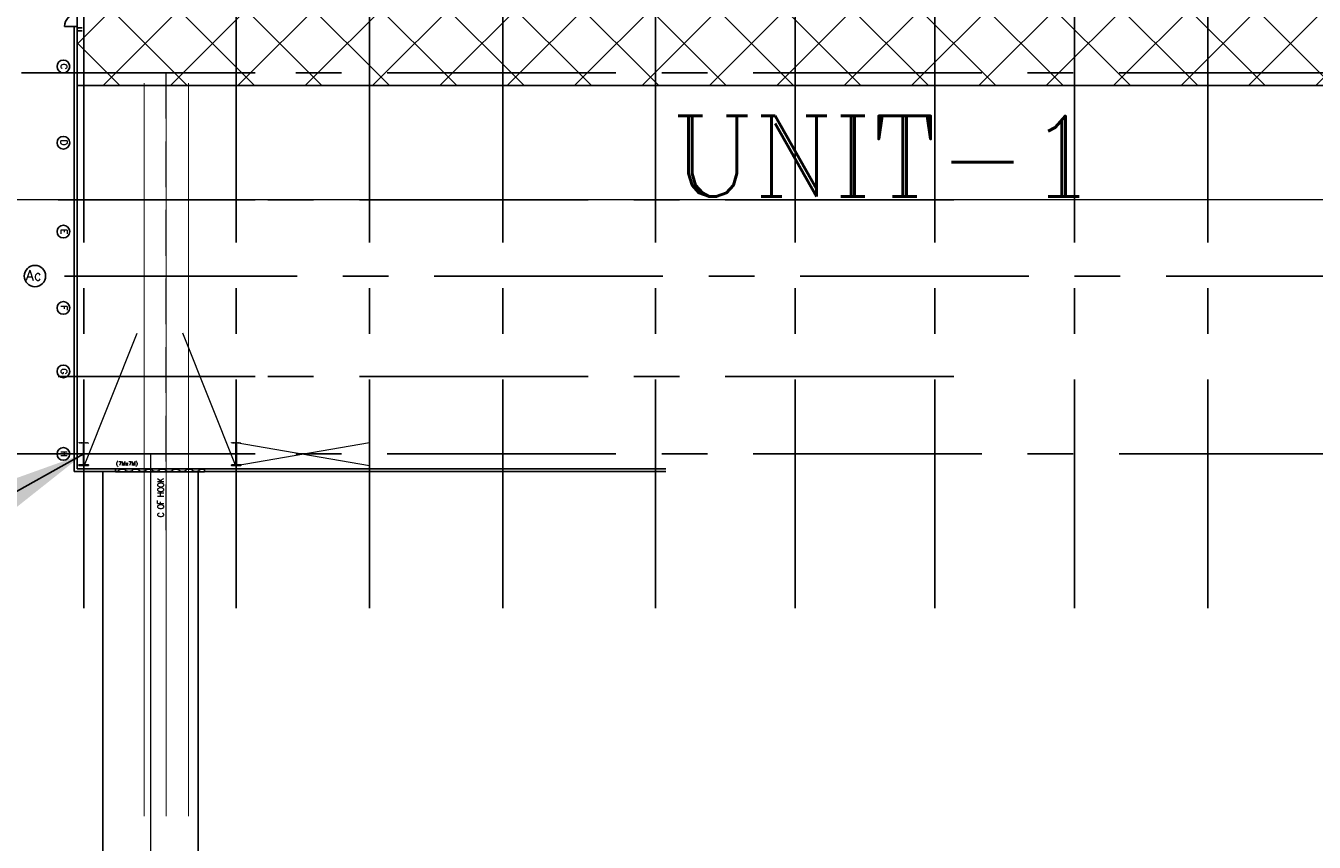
# Model space of a CAD drawing. Header units: inches. Extents: x 0 to 1544102, y -512776 to 23144100.
# Tile 9 of 256: x 24621 to 37299, y -147780 to -139747. Entities that reach past the tile are written whole.
import ezdxf
from ezdxf.enums import TextEntityAlignment as Align

# ---------------------------------------------------------------- set-up
doc = ezdxf.new("R2010")
doc.units = ezdxf.units.IN
doc.header["$LTSCALE"] = 1800
doc.header["$MEASUREMENT"] = 0
for name, pattern in [('CENTER', [2, 1.25, -0.25, 0.25, -0.25]), ('CENTRE', [1.5, 0.75, -0.25, 0.25, -0.25]), ('HIDDEN', [0.375, 0.25, -0.125])]:
    doc.linetypes.add(name, pattern=pattern)
doc.layers.get('0').update_dxf_attribs({"color": 253, "lineweight": 9})
for name, color, linetype in [('1', 7, 'Continuous'), ('COL', 1, 'Continuous'), ('GRID', 251, 'CENTER'), ('Road', 3, 'Continuous'), ('Road Sides', 11, 'Continuous'), ('STEEL', 231, 'Continuous'), ('TEXT', 3, 'Continuous'), ('WALL', 6, 'Continuous')]:
    doc.layers.add(name, color=color, linetype=linetype)
doc.layers.add('CEN', color=2, linetype='CENTER', lineweight=15)
doc.layers.add('CL', color=8, linetype='CENTER', lineweight=15)
doc.styles.add('COMPLEX', font='complex')
doc.styles.add('ROMANC', font='ROMANC.SHX')
doc.styles.add('ROMANS', font='romans.shx')
doc.dimstyles.new('SSS', dxfattribs={"dimscale": 100, "dimtxt": 2.5, "dimasz": 3, "dimexe": 0.5, "dimexo": 0.5, "dimgap": 1, "dimtad": 1, "dimdec": 0, "dimdsep": 46, "dimtxsty": 'ROMANS', "dimcen": 4, "dimdle": 1.5, "dimclrd": 1, "dimclre": 1, "dimclrt": 3, "dimadec": 0, "dimazin": 0, "dimtfac": 0.2, "dimtdec": 0, "dimtix": 1, "dimtmove": 0, "dimatfit": 3, "dimfxl": 1, "dimtolj": 1, "dimtzin": 0, "dimarcsym": 0})

msp = doc.modelspace()

# ---------------------------------------------------------------- hatches: boundary and pattern name
at = {"layer": 'COL'}
h = msp.add_hatch(dxfattribs=at)
h.set_pattern_fill('ANSI31', color=8, scale=25, style=0)
h.set_pattern_definition([(45, (23198.306, -146820.666), (-2.2097087, 2.2097087), [])])
h.paths.add_polyline_path([(25144.83, -144066.18), (25237.33, -144066.18), (25237.33, -144072.43), (25144.83, -144072.43)])
h.paths.add_polyline_path([(25189.08, -143853.68), (25193.08, -143853.68), (25193.08, -144066.18), (25189.08, -144066.18)])
h.paths.add_polyline_path([(25144.83, -143847.43), (25237.33, -143847.43), (25237.33, -143853.68), (25144.83, -143853.68)])
h = msp.add_hatch(dxfattribs=at)
h.set_pattern_fill('ANSI31', color=8, scale=25, style=0)
h.set_pattern_definition([(45, (24698.306, -146820.666), (-2.2097087, 2.2097087), [])])
h.paths.add_polyline_path([(26644.83, -144066.18), (26737.33, -144066.18), (26737.33, -144072.43), (26644.83, -144072.43)])
h.paths.add_polyline_path([(26689.08, -143853.68), (26693.08, -143853.68), (26693.08, -144066.18), (26689.08, -144066.18)])
h.paths.add_polyline_path([(26644.83, -143847.43), (26737.33, -143847.43), (26737.33, -143853.68), (26644.83, -143853.68)])
at = {"layer": 'Road Sides', "linetype": 'ByBlock'}
h = msp.add_hatch(dxfattribs=at)
h.set_pattern_fill('ANSI37', color=4, scale=3750)
h.set_pattern_definition([(45, (346976.75, -617549.43), (-331.4563, 331.4563), []), (135, (346976.75, -617549.43), (-331.4563, -331.4563), [])])
h.paths.add_polyline_path([(25127.33, -140334.81), (40441.08, -140334.81), (40441.08, -138564.93), (25127.33, -138564.93)])
at = {"layer": 'WALL', "linetype": 'Continuous'}
h = msp.add_hatch(dxfattribs=at)
h.set_pattern_fill('ANSI32', color=8, scale=187.5, angle=360, style=0)
h.set_pattern_definition([(45, (-23702.925, -151684.64), (-49.71845, 49.71845), []), (45, (-23669.78, -151684.64), (-49.71845, 49.71845), [])])
h.paths.add_polyline_path([(25176.7, -139766.81), (25127.33, -139766.81), (25127.33, -139795.56), (25176.7, -139795.56)])

# ---------------------------------------------------------------- linework, layer by layer
at = {"color": 8, "linetype": 'CENTRE', "ltscale": 500}
msp.add_line((59265.8, -141459.94), (14830.72, -141459.94), dxfattribs=at)
at = {"color": 8}
for p, q in [((25191.08, -144072.43), (25191.08, -143847.43)), ((26691.08, -144072.43), (26691.08, -143847.43))]:
    msp.add_line(p, q, dxfattribs=at)
at = {"color": 8, "linetype": 'ByBlock', "const_width": 9.38}
for points in [[(25785.7, -140308.76), (25785.7, -147526.48)], [(26003.58, -140308.76), (26003.58, -147526.48)], [(26221.45, -140308.76), (26221.45, -147526.48)]]:
    msp.add_lwpolyline(points, dxfattribs=at)
at = {"layer": '1', "color": 8}
msp.add_circle((24710.93, -142209.93), 105.04, dxfattribs=at)
msp.add_circle((24710.93, -142209.93), 105.04, dxfattribs=at)
at = {"layer": 'CEN', "color": 8, "linetype": 'HIDDEN'}
msp.add_line((26003.58, -144709.2), (26003.58, -140209.93), dxfattribs=at)
at = {"layer": 'CEN', "color": 8}
for p, q in [((25191.08, -144084.93), (25716.08, -142772.43)), ((26691.08, -144084.93), (26166.08, -142772.43)), ((25191.08, -144072.43), (25191.08, -143847.43)), ((26691.08, -144072.43), (26691.08, -143847.43)), ((26691.08, -144072.43), (28003.58, -143847.43)), ((26691.08, -143847.43), (28003.58, -144072.43))]:
    msp.add_line(p, q, dxfattribs=at)
at = {"layer": 'CL', "color": 8, "ltscale": 100}
msp.add_line((25847.33, -143959.93), (25847.33, -153959.93), dxfattribs=at)
at = {"layer": 'COL', "color": 8}
for points in [[(25189.08, -143853.68), (25193.08, -143853.68), (25193.08, -144066.18), (25189.08, -144066.18)], [(26689.08, -143853.68), (26693.08, -143853.68), (26693.08, -144066.18), (26689.08, -144066.18)], [(25144.83, -144066.18), (25237.33, -144066.18), (25237.33, -144072.43), (25144.83, -144072.43)], [(26644.83, -144066.18), (26737.33, -144066.18), (26737.33, -144072.43), (26644.83, -144072.43)]]:
    msp.add_lwpolyline(points, close=True, dxfattribs=at)
at = {"layer": 'GRID', "color": 8}
for p, q in [((26691.08, -145478.63), (26691.08, -135033.82)), ((28003.58, -145478.63), (28003.58, -135033.82)), ((29316.08, -145478.63), (29316.08, -135033.82)), ((30816.08, -145478.63), (30816.08, -138272.43)), ((32191.08, -145478.63), (32191.08, -138272.43)), ((33566.08, -145478.63), (33566.08, -138272.43)), ((34941.08, -145478.63), (34941.08, -138272.43)), ((36253.58, -145478.63), (36253.58, -138234.03)), ((25191.08, -145478.63), (25191.08, -138334.93)), ((41228.58, -140209.93), (24341.08, -140209.93)), ((26878.58, -140209.93), (25003.58, -140209.93)), ((33753.58, -141459.93), (24941.08, -141459.93)), ((26878.58, -141459.93), (25003.58, -141459.93)), ((38091.08, -142209.93), (24816.08, -142209.93)), ((26878.58, -142209.93), (25003.58, -142209.93)), ((33753.58, -143197.43), (24941.08, -143197.43)), ((26878.58, -143197.43), (25003.58, -143197.43)), ((41228.58, -143959.93), (24341.08, -143959.93)), ((26878.58, -143959.93), (25003.58, -143959.93))]:
    msp.add_line(p, q, dxfattribs=at)
at = {"layer": 'GRID', "color": 8, "ltscale": 750}
msp.add_line((24928.52, -143959.92), (19323.52, -143959.92), dxfattribs=at)
at = {"layer": 'Road', "color": 8, "ltscale": 100}
for p, q in [((25378.58, -152741.18), (25378.58, -144133.68)), ((26316.08, -152741.18), (26316.08, -144133.68))]:
    msp.add_line(p, q, dxfattribs=at)
at = {"layer": 'Road Sides', "color": 4, "linetype": 'ByBlock'}
msp.add_lwpolyline([(25127.33, -138564.93), (40441.08, -138564.93), (40441.08, -140334.81), (25127.33, -140334.81)], close=True, dxfattribs=at)
at = {"layer": 'STEEL', "color": 8}
msp.add_line((25503.58, -144134.93), (25503.58, -144106.18), dxfattribs=at)
at = {"layer": 'STEEL', "color": 8, "flags": 128}
msp.add_lwpolyline([(25503.58, -144134.93), (26378.58, -144134.93), (26378.58, -144106.18), (25503.58, -144106.18)], close=True, dxfattribs=at)
for points in [[(25503.58, -144132.18), (25508.25, -144132.18), (25514.07, -144131.81), (25519.56, -144131.08), (25524.52, -144130.05), (25528.82, -144128.73), (25532.34, -144127.23), (25535, -144125.61), (25536.82, -144123.92), (25537.86, -144122.25), (25538.19, -144120.63)], [(25603.96, -144120.63), (25603.64, -144119.01), (25602.61, -144117.33), (25600.79, -144115.65), (25598.11, -144114.02), (25594.6, -144112.52), (25590.31, -144111.21), (25585.34, -144110.17), (25579.85, -144109.45), (25574.04, -144109.07), (25568.11, -144109.07), (25562.3, -144109.45), (25556.8, -144110.17), (25551.84, -144111.21), (25547.54, -144112.52), (25544.02, -144114.02), (25541.36, -144115.65), (25539.54, -144117.33), (25538.5, -144119.01), (25538.19, -144120.63)], [(25603.96, -144120.63), (25603.96, -144120.63), (25603.96, -144120.63), (25603.96, -144120.63), (25603.96, -144120.63), (25603.96, -144120.63), (25603.96, -144120.63), (25603.96, -144120.63), (25604.55, -144122.82), (25606.37, -144124.98), (25609.42, -144127.03), (25613.6, -144128.83), (25618.7, -144130.31), (25624.49, -144131.38), (25630.64, -144132.02), (25636.85, -144132.23), (25643.05, -144132.02), (25649.2, -144131.38), (25654.99, -144130.31), (25660.1, -144128.83), (25664.27, -144127.03), (25667.32, -144124.98), (25669.14, -144122.82), (25669.72, -144120.63)], [(25735.49, -144120.63), (25735.49, -144120.62), (25735.49, -144120.62), (25735.49, -144120.62), (25735.49, -144120.62), (25735.49, -144120.62), (25735.49, -144120.62), (25735.49, -144120.62), (25734.9, -144118.43), (25733.07, -144116.26), (25730.04, -144114.22), (25725.86, -144112.42), (25720.75, -144110.95), (25714.96, -144109.87), (25708.81, -144109.22), (25702.61, -144109.02), (25696.4, -144109.22), (25690.25, -144109.87), (25684.46, -144110.95), (25679.35, -144112.42), (25675.17, -144114.22), (25672.14, -144116.26), (25670.31, -144118.43), (25669.72, -144120.62), (25669.72, -144120.62), (25669.72, -144120.62), (25669.72, -144120.62), (25669.72, -144120.62), (25669.72, -144120.62), (25669.72, -144120.62), (25669.72, -144120.63)], [(25735.49, -144120.63), (25735.81, -144122.25), (25736.84, -144123.92), (25738.67, -144125.61), (25741.34, -144127.23), (25744.85, -144128.73), (25749.15, -144130.05), (25754.11, -144131.08), (25759.6, -144131.81), (25765.41, -144132.18), (25771.34, -144132.18), (25777.16, -144131.81), (25782.65, -144131.08), (25787.61, -144130.05), (25791.91, -144128.73), (25795.42, -144127.23), (25798.09, -144125.61), (25799.91, -144123.92), (25800.95, -144122.25), (25801.27, -144120.63)], [(25867.05, -144120.63), (25866.72, -144119.01), (25865.7, -144117.33), (25863.87, -144115.65), (25861.2, -144114.02), (25857.69, -144112.52), (25853.4, -144111.21), (25848.42, -144110.17), (25842.94, -144109.45), (25837.12, -144109.07), (25831.2, -144109.07), (25825.39, -144109.45), (25819.89, -144110.17), (25814.92, -144111.21), (25810.62, -144112.52), (25807.11, -144114.02), (25804.45, -144115.65), (25802.62, -144117.33), (25801.59, -144119.01), (25801.27, -144120.63)], [(25867.05, -144120.63), (25867.05, -144120.63), (25867.05, -144120.63), (25867.05, -144120.63), (25867.05, -144120.63), (25867.05, -144120.63), (25867.05, -144120.63), (25867.05, -144120.63), (25867.64, -144122.82), (25869.46, -144124.98), (25872.51, -144127.03), (25876.69, -144128.83), (25881.79, -144130.31), (25887.57, -144131.38), (25893.72, -144132.02), (25899.94, -144132.23), (25906.14, -144132.02), (25912.29, -144131.38), (25918.07, -144130.31), (25923.19, -144128.83), (25927.36, -144127.03), (25930.41, -144124.98), (25932.22, -144122.82), (25932.81, -144120.63)], [(25998.57, -144120.62), (25998.57, -144120.61), (25998.57, -144120.61), (25998.57, -144120.61), (25998.57, -144120.61), (25998.57, -144120.61), (25998.57, -144120.61), (25998.57, -144120.61), (25997.99, -144118.42), (25996.16, -144116.25), (25993.12, -144114.21), (25988.95, -144112.41), (25983.84, -144110.93), (25978.05, -144109.86), (25971.9, -144109.21), (25965.7, -144109.01), (25959.49, -144109.21), (25953.34, -144109.86), (25947.55, -144110.93), (25942.44, -144112.41), (25938.26, -144114.21), (25935.22, -144116.25), (25933.4, -144118.42), (25932.81, -144120.61), (25932.81, -144120.61), (25932.81, -144120.61), (25932.81, -144120.61), (25932.81, -144120.61), (25932.81, -144120.61), (25932.81, -144120.61), (25932.81, -144120.62)], [(25998.57, -144120.62), (25998.9, -144122.23), (25999.92, -144123.91), (26001.76, -144125.6), (26004.42, -144127.22), (26007.94, -144128.72), (26012.24, -144130.03), (26017.2, -144131.07), (26022.69, -144131.8), (26028.5, -144132.17), (26034.42, -144132.17), (26040.25, -144131.8), (26045.74, -144131.07), (26050.7, -144130.03), (26055, -144128.72), (26058.51, -144127.22), (26061.17, -144125.6), (26063, -144123.91), (26064.04, -144122.23), (26064.36, -144120.62)], [(26130.14, -144120.62), (26129.81, -144119), (26128.79, -144117.32), (26126.96, -144115.63), (26124.29, -144114.01), (26120.77, -144112.51), (26116.49, -144111.2), (26111.51, -144110.16), (26106.02, -144109.43), (26100.21, -144109.06), (26094.29, -144109.06), (26088.47, -144109.43), (26082.97, -144110.16), (26078.01, -144111.2), (26073.71, -144112.51), (26070.2, -144114.01), (26067.54, -144115.63), (26065.71, -144117.32), (26064.67, -144119), (26064.36, -144120.62)], [(26130.14, -144120.62), (26130.14, -144120.62), (26130.14, -144120.62), (26130.14, -144120.62), (26130.14, -144120.62), (26130.14, -144120.62), (26130.14, -144120.62), (26130.14, -144120.62), (26130.72, -144122.81), (26132.55, -144124.97), (26135.6, -144127.02), (26139.77, -144128.82), (26144.87, -144130.3), (26150.66, -144131.37), (26156.81, -144132.01), (26163.02, -144132.22), (26169.22, -144132.01), (26175.37, -144131.37), (26181.16, -144130.3), (26186.27, -144128.82), (26190.45, -144127.02), (26193.5, -144124.97), (26195.31, -144122.81), (26195.9, -144120.62)], [(26261.66, -144120.62), (26261.66, -144120.61), (26261.66, -144120.61), (26261.66, -144120.61), (26261.66, -144120.61), (26261.66, -144120.61), (26261.66, -144120.61), (26261.66, -144120.61), (26261.07, -144118.42), (26259.25, -144116.25), (26256.21, -144114.21), (26252.04, -144112.41), (26246.92, -144110.93), (26241.14, -144109.86), (26234.99, -144109.21), (26228.79, -144109.01), (26222.57, -144109.21), (26216.42, -144109.86), (26210.64, -144110.93), (26205.52, -144112.41), (26201.35, -144114.21), (26198.31, -144116.25), (26196.49, -144118.42), (26195.9, -144120.61), (26195.9, -144120.61), (26195.9, -144120.61), (26195.9, -144120.61), (26195.9, -144120.61), (26195.9, -144120.61), (26195.9, -144120.61), (26195.9, -144120.62)], [(26261.66, -144120.62), (26261.99, -144122.23), (26263.01, -144123.91), (26264.85, -144125.6), (26267.51, -144127.22), (26271.02, -144128.72), (26275.32, -144130.03), (26280.29, -144131.07), (26285.77, -144131.8), (26291.59, -144132.17), (26297.51, -144132.17), (26303.34, -144131.8), (26308.82, -144131.07), (26313.79, -144130.03), (26318.09, -144128.72), (26321.6, -144127.22), (26324.26, -144125.6), (26326.09, -144123.91), (26327.12, -144122.23), (26327.45, -144120.62)], [(26378.58, -144110.99), (26374.6, -144110.16), (26369.11, -144109.43), (26363.3, -144109.06), (26357.37, -144109.06), (26351.56, -144109.43), (26346.06, -144110.16), (26341.1, -144111.2), (26336.8, -144112.51), (26333.29, -144114.01), (26330.62, -144115.63), (26328.8, -144117.32), (26327.76, -144119), (26327.45, -144120.62)]]:
    msp.add_lwpolyline(points, dxfattribs=at)
at = {"layer": 'TEXT', "color": 8, "linetype": 'ByBlock'}
for centre in [(24991.02, -140147.42), (24991.02, -140897.42), (24991.02, -141772.42), (24991.02, -142522.42), (24991.02, -143147.42), (24991.02, -143959.92)]:
    msp.add_circle(centre, 62.5, dxfattribs=at)
at = {"layer": 'WALL', "color": 8}
for p, q in [((25098.58, -144133.68), (25098.58, -139754.31)), ((25127.33, -144104.93), (25127.33, -139754.31)), ((25176.7, -139766.81), (25127.33, -139766.81)), ((25176.7, -139795.56), (25127.33, -139795.56)), ((25098.58, -144133.68), (25503.58, -144133.68)), ((25127.33, -144104.93), (25503.58, -144104.93)), ((26378.58, -144104.93), (30919.83, -144104.93)), ((26378.58, -144133.68), (30919.83, -144133.68))]:
    msp.add_line(p, q, dxfattribs=at)
at = {"layer": 'WALL', "color": 8, "flags": 128}
msp.add_lwpolyline([(25127.33, -139754.31), (25002.33, -139754.31)], dxfattribs=at)
at = {"layer": 'WALL', "color": 8}
msp.add_arc((25127.33, -139754.31), 125, 90, 180, dxfattribs=at)

# ---------------------------------------------------------------- texts
at = {"layer": 'TEXT', "color": 8, "linetype": 'ByBlock', "style": 'COMPLEX'}
for s, p in [('C', (24996.88, -140147.42)), ('D', (24996.88, -140897.42)), ('E', (24996.88, -141772.42)), ('F', (24996.88, -142522.42)), ('G', (24996.88, -143147.42)), ('H', (24996.88, -143959.92))]:
    msp.add_text(s, height=62.5, rotation=270, dxfattribs=at).set_placement(p, align=Align.MIDDLE_CENTER)
at = {"layer": 'TEXT', "color": 3, "style": 'ROMANC'}
msp.add_text('UNIT-1', height=793.8, dxfattribs=at).set_placement((33065.07, -140633.86), align=Align.TOP_CENTER)
at = {"layer": 'TEXT', "color": 8}
for s, height, style, p in [('Ac', 100, 'ROMANC', (24622.33, -142251.6)), ('(7Mx7M)', 37.5, 'ROMANS', (25508.85, -144072.53))]:
    msp.add_text(s, height=height, dxfattribs=dict(at, style=style)).set_placement(p)
at = {"layer": 'TEXT', "color": 8, "style": 'ROMANS', "width": 0.8}
msp.add_text('C OF HOOK', height=62.5, rotation=90, dxfattribs=at).set_placement((25980.55, -144581.71))

# ---------------------------------------------------------------- leaders
at = {"color": 8, "linetype": 'ByBlock'}
msp.add_leader([(25191.08, -143959.93), (23585.05, -144852.44)], dimstyle='SSS', override={"dimscale": 5000, "dimasz": 0.25, "dimtad": 0, "dimfxl": 0.18, "dimarcsym": 1}, dxfattribs=at)

doc.saveas('drawing.dxf')
